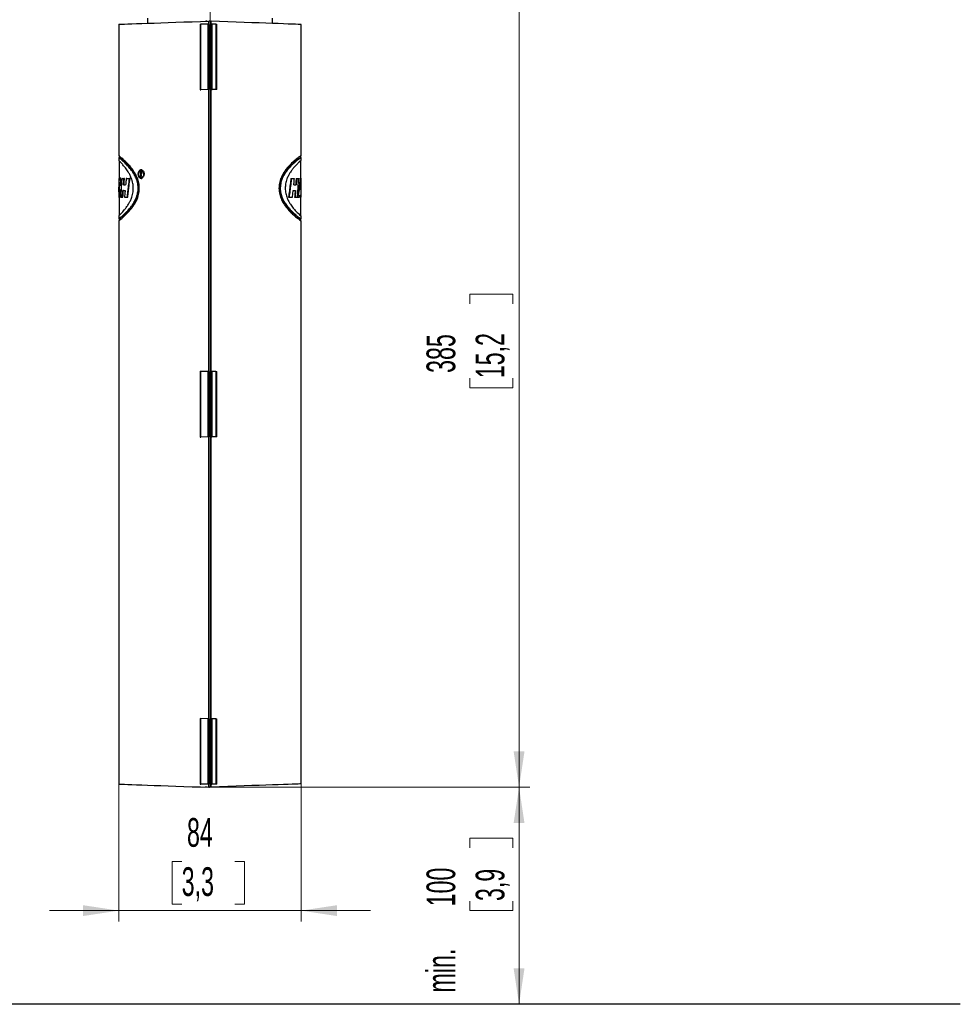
# Model space of a CAD drawing. Header units: millimetres. Extents: x 0 to 4205, y 0 to 2970.
# Tile 3 of 27: x 526 to 960, y 1056 to 1510. Entities that reach past the tile are written whole.
import ezdxf

# ---------------------------------------------------------------- set-up
doc = ezdxf.new("R2010")
doc.units = ezdxf.units.MM
doc.header["$LTSCALE"] = 5
doc.styles.add('SLDTEXTSTYLE0', font='TXT', dxfattribs={"width": 0.605})
doc.dimstyles.new('SLDDIMSTYLE0', dxfattribs={"dimtxt": 12.841593, "dimasz": 16.5, "dimexe": 0, "dimexo": 0.0625, "dimgap": 3.210398, "dimtad": 1, "dimdec": 0, "dimrnd": 1e-09, "dimzin": 12, "dimdsep": 46, "dimtxsty": 'SLDTEXTSTYLE0', "dimsah": 1, "dimcen": 0.09, "dimadec": 0, "dimazin": 3, "dimtfac": 1, "dimtdec": 1, "dimtofl": 0, "dimtmove": 0, "dimatfit": 3, "dimfxl": 1, "dimfrac": 2, "dimtolj": 1, "dimtzin": 12, "dimarcsym": 0})
doc.dimstyles.new('SLDDIMSTYLE2', dxfattribs={"dimtxt": 12.841593, "dimasz": 16.5, "dimexe": 0, "dimexo": 0.0625, "dimgap": 3.210398, "dimtad": 1, "dimdec": 1, "dimrnd": 1e-09, "dimzin": 12, "dimdsep": 46, "dimtxsty": 'SLDTEXTSTYLE0', "dimsah": 1, "dimcen": 0.09, "dimadec": 0, "dimazin": 3, "dimtfac": 1, "dimtdec": 1, "dimtofl": 0, "dimtmove": 0, "dimatfit": 3, "dimfxl": 1, "dimfrac": 2, "dimtolj": 1, "dimtzin": 12, "dimarcsym": 0})
doc.dimstyles.new('SLDDIMSTYLE3', dxfattribs={"dimtxt": 12.841593, "dimasz": 16.5, "dimexe": 0, "dimexo": 0.0625, "dimgap": 3.210398, "dimtad": 1, "dimdec": 1, "dimrnd": 1e-09, "dimzin": 12, "dimdsep": 46, "dimtxsty": 'SLDTEXTSTYLE0', "dimsah": 1, "dimcen": 0.09, "dimadec": 0, "dimazin": 3, "dimtfac": 1, "dimtdec": 1, "dimtmove": 0, "dimatfit": 0, "dimfxl": 1, "dimfrac": 2, "dimtolj": 1, "dimtzin": 12, "dimarcsym": 0})

# ---------------------------------------------------------------- blocks, each defined once
blk = doc.blocks.new('SW_BROKEN_VIEW_1')
at = {"color": 0, "linetype": 'Continuous'}
for p, q in [((-346.25, -693.3), (-346.01, -693.3)), ((0, -793.3), (-723.43, -793.3))]:
    blk.add_line(p, q, dxfattribs=at)
blk = doc.blocks.new('_D_4')
at = {"color": 7, "linetype": 'Continuous', "lineweight": 0}
for p, q in [((613.27, 1155.89), (761.19, 1155.89)), ((756.19, 1155.89), (756.19, 1055.89)), ((733.53, 1127.96), (733.53, 1132.37)), ((733.53, 1132.37), (753.25, 1132.37)), ((753.25, 1132.37), (753.25, 1127.96)), ((733.53, 1103.46), (733.53, 1099.05)), ((753.25, 1099.05), (753.25, 1103.46)), ((733.53, 1099.05), (753.25, 1099.05))]:
    blk.add_line(p, q, dxfattribs=at)
at = {"color": 7, "linetype": 'Continuous', "lineweight": 18}
for points in [[(756.19, 1155.89), (753.69, 1139.39), (758.69, 1139.39)], [(756.19, 1055.89), (758.69, 1072.39), (753.69, 1072.39)]]:
    blk.add_solid(points, dxfattribs=at)
at = {"color": 7, "linetype": 'Continuous', "lineweight": 18, "char_height": 13.229, "attachment_point": 1, "rotation": 90, "style": 'SLDTEXTSTYLE0'}
for s, insert in [('100', (713.54, 1101.01)), ('3,9', (736.2, 1103.46)), ('min.', (713.54, 1061.32))]:
    blk.add_mtext(s, dxfattribs=dict(at, insert=insert))
blk = doc.blocks.new('_D_7')
at = {"color": 7, "linetype": 'Continuous', "lineweight": 0}
for p, q in [((785.14, 1793.67), (780.73, 1793.67)), ((780.73, 1793.67), (780.73, 1773.95)), ((809.64, 1793.67), (814.05, 1793.67)), ((814.05, 1793.67), (814.05, 1773.95)), ((613.79, 1508.81), (613.79, 1776.01)), ((780.73, 1773.95), (785.14, 1773.95)), ((814.05, 1773.95), (809.64, 1773.95)), ((959.52, 1771.01), (613.79, 1771.01))]:
    blk.add_line(p, q, dxfattribs=at)
at = {"color": 7, "linetype": 'Continuous', "lineweight": 18}
for points in [[(613.79, 1771.01), (630.29, 1768.51), (630.29, 1773.51)], [(959.52, 1771.01), (943.02, 1773.51), (943.02, 1768.51)]]:
    blk.add_solid(points, dxfattribs=at)
at = {"color": 7, "linetype": 'Continuous', "lineweight": 18, "char_height": 13.229, "attachment_point": 1, "style": 'SLDTEXTSTYLE0'}
for s, insert in [('min.', (743.01, 1813.66)), ('200', (782.69, 1813.66)), ('7,9', (785.14, 1791))]:
    blk.add_mtext(s, dxfattribs=dict(at, insert=insert))
blk = doc.blocks.new('_D_8')
at = {"color": 7, "linetype": 'Continuous', "lineweight": 0}
for p, q in [((571.77, 1157.34), (571.77, 1094.05)), ((655.77, 1157.43), (655.77, 1094.05)), ((600.72, 1121.71), (596.31, 1121.71)), ((596.31, 1121.71), (596.31, 1101.99)), ((625.22, 1121.71), (629.63, 1121.71)), ((629.63, 1121.71), (629.63, 1101.99)), ((571.77, 1099.05), (539.77, 1099.05)), ((571.77, 1099.05), (655.77, 1099.05)), ((596.31, 1101.99), (600.72, 1101.99)), ((629.63, 1101.99), (625.22, 1101.99)), ((655.77, 1099.05), (687.77, 1099.05))]:
    blk.add_line(p, q, dxfattribs=at)
at = {"color": 7, "linetype": 'Continuous', "lineweight": 18}
for points in [[(571.77, 1099.05), (555.27, 1101.55), (555.27, 1096.55)], [(655.77, 1099.05), (672.27, 1096.55), (672.27, 1101.55)]]:
    blk.add_solid(points, dxfattribs=at)
at = {"color": 7, "linetype": 'Continuous', "lineweight": 18, "char_height": 13.229, "attachment_point": 1, "style": 'SLDTEXTSTYLE0'}
for s, insert in [('84', (603.17, 1141.7)), ('3,3', (600.72, 1119.04))]:
    blk.add_mtext(s, dxfattribs=dict(at, insert=insert))
blk = doc.blocks.new('_D_9')
at = {"color": 7, "linetype": 'Continuous', "lineweight": 0}
for p, q in [((656.77, 1540.19), (761.19, 1540.19)), ((756.19, 1540.19), (756.19, 1155.89)), ((733.53, 1378.64), (733.53, 1383.05)), ((733.53, 1383.05), (753.25, 1383.05)), ((753.25, 1383.05), (753.25, 1378.64)), ((733.53, 1344.34), (733.53, 1339.93)), ((753.25, 1339.93), (753.25, 1344.34)), ((733.53, 1339.93), (753.25, 1339.93)), ((613.27, 1155.89), (761.19, 1155.89))]:
    blk.add_line(p, q, dxfattribs=at)
at = {"color": 7, "linetype": 'Continuous', "lineweight": 18}
for points in [[(756.19, 1540.19), (753.69, 1523.69), (758.69, 1523.69)], [(756.19, 1155.89), (758.69, 1172.39), (753.69, 1172.39)]]:
    blk.add_solid(points, dxfattribs=at)
at = {"color": 7, "linetype": 'Continuous', "lineweight": 18, "char_height": 13.229, "attachment_point": 1, "rotation": 90, "style": 'SLDTEXTSTYLE0'}
for s, insert in [('385', (713.54, 1346.79)), ('15,2', (736.2, 1344.34))]:
    blk.add_mtext(s, dxfattribs=dict(at, insert=insert))

msp = doc.modelspace()

# ---------------------------------------------------------------- linework, layer by layer
at = {"color": 7, "linetype": 'Continuous', "lineweight": 25}
for p, q in [((571.773486, 1507.436745), (571.773486, 1446.926825)), ((585.02348, 1510.185949), (585.02348, 1507.899456)), ((612.727063, 1507.405035), (609.580176, 1507.514946)), ((611.523526, 1508.824818), (611.523526, 1508.885972)), ((612.398522, 1508.855395), (612.006025, 1508.869104)), ((612.872379, 1477.371923), (612.872379, 1507.399969)), ((613.273518, 1507.385961), (612.872379, 1507.399969)), ((613.273518, 1507.385961), (613.273518, 1508.885972)), ((613.790946, 1508.806757), (613.273518, 1508.824818)), ((613.273518, 1507.385961), (613.273518, 1477.38593)), ((614.273505, 1507.385961), (614.273505, 1508.789889)), ((614.273505, 1507.385961), (614.674585, 1507.399969)), ((614.273505, 1507.385961), (614.273505, 1477.38593)), ((614.674585, 1477.371923), (614.674585, 1507.399969)), ((616.443949, 1507.461719), (614.740478, 1507.402234)), ((642.523484, 1507.803432), (642.523484, 1510.185949)), ((655.773508, 1446.950011), (655.773508, 1507.340722)), ((612.727063, 1477.366857), (609.580176, 1477.257006)), ((613.273518, 1477.38593), (612.872379, 1477.371923)), ((613.273518, 1347.385935), (613.273518, 1477.38593)), ((614.273505, 1477.38593), (614.674585, 1477.371923)), ((614.273505, 1347.385935), (614.273505, 1477.38593)), ((616.443949, 1477.310173), (614.740478, 1477.369658)), ((571.773486, 1446.968607), (571.728604, 1446.970157)), ((571.773486, 1444.718592), (571.750181, 1444.719426)), ((571.773486, 1445.999138), (571.773486, 1444.639496)), ((571.973519, 1446.902923), (571.973519, 1446.011059)), ((571.973519, 1444.436006), (571.973519, 1436.587624)), ((655.573504, 1446.05755), (655.573504, 1446.945779)), ((655.573504, 1436.376147), (655.573504, 1444.691829)), ((655.773508, 1444.675557), (655.773508, 1446.01684)), ((581.604617, 1439.44662), (581.604617, 1437.178366)), ((581.874149, 1439.437501), (581.604617, 1439.44662)), ((581.75035, 1439.197533), (582.005518, 1439.206712)), ((581.75035, 1439.197533), (581.75035, 1438.465826)), ((581.75035, 1438.465826), (582.005518, 1438.456706)), ((582.005518, 1438.225977), (581.75035, 1438.216798)), ((581.75035, 1437.178306), (581.75035, 1438.216798)), ((582.112746, 1438.225977), (581.844466, 1438.216738)), ((581.874149, 1439.437501), (582.118945, 1439.437501)), ((581.874149, 1439.437501), (581.874149, 1439.202003)), ((581.874149, 1438.461415), (581.874149, 1438.221209)), ((582.005518, 1439.206712), (582.282262, 1439.206712)), ((582.275706, 1438.453547), (582.005518, 1438.456706)), ((582.010524, 1438.462846), (582.275706, 1438.453547)), ((582.470613, 1439.185314), (582.282262, 1439.206712)), ((582.396405, 1438.836328), (582.547801, 1438.836269)), ((571.773486, 1434.884898), (571.773486, 1428.481094)), ((573.326903, 1436.377518), (573.121743, 1436.370305)), ((573.326903, 1436.377518), (574.347215, 1436.377518)), ((575.407045, 1436.377518), (575.191753, 1436.369888)), ((575.407045, 1436.377518), (576.906042, 1436.377518)), ((576.906042, 1436.377518), (576.674061, 1436.36959)), ((581.75035, 1437.183313), (581.604617, 1437.178366)), ((582.570212, 1437.184386), (582.387464, 1437.178127)), ((651.049631, 1436.377518), (652.465301, 1436.377518)), ((651.049631, 1436.377518), (651.276963, 1436.36965)), ((653.495239, 1436.377518), (654.432492, 1436.377518)), ((653.495239, 1436.377518), (653.707551, 1436.370127)), ((654.432492, 1436.377518), (654.635893, 1436.370305)), ((655.234413, 1436.377518), (655.535566, 1436.377518)), ((655.234413, 1436.377518), (655.436533, 1436.370425)), ((572.34581, 1431.209914), (572.144704, 1431.202881)), ((572.391408, 1433.320634), (572.190421, 1433.327727)), ((572.34581, 1431.209914), (572.819429, 1431.209914)), ((572.391408, 1433.320634), (572.901266, 1433.320634)), ((572.807329, 1431.209497), (572.613435, 1431.202762)), ((572.901266, 1433.320634), (572.695153, 1433.327786)), ((573.857324, 1430.829815), (573.646145, 1430.837147)), ((573.857324, 1430.829815), (574.663298, 1430.829815)), ((574.105816, 1433.500998), (573.891955, 1433.493666)), ((574.105816, 1433.500998), (574.904041, 1433.500998)), ((652.095573, 1430.829815), (653.025763, 1430.829815)), ((652.389543, 1433.500998), (653.25533, 1433.500998)), ((653.025763, 1430.829815), (653.242158, 1430.837266)), ((653.25533, 1433.500998), (653.469043, 1433.493607)), ((655.399429, 1431.190245), (655.575262, 1431.184165)), ((655.575262, 1431.184165), (655.575262, 1433.524661)), ((571.973519, 1427.489988), (571.973519, 1419.344358)), ((572.819429, 1427.725665), (572.61719, 1427.732818)), ((572.819429, 1427.725665), (573.625879, 1427.725665)), ((573.625879, 1427.725665), (573.416071, 1427.732937)), ((574.58772, 1427.725665), (575.902002, 1427.725665)), ((575.902002, 1427.725665), (575.678485, 1427.733354)), ((649.974303, 1427.725665), (650.210934, 1427.733712)), ((649.974303, 1427.725665), (651.539879, 1427.725665)), ((651.539879, 1427.725665), (651.7583, 1427.733414)), ((652.740168, 1427.725665), (653.850274, 1427.725665)), ((653.850274, 1427.725665), (654.057192, 1427.732937)), ((654.059874, 1427.726917), (654.235857, 1427.732937)), ((654.076235, 1427.725665), (654.852705, 1427.725665)), ((655.171352, 1428.666346), (655.399399, 1428.666346)), ((655.399399, 1428.666346), (655.600863, 1428.673319)), ((655.399399, 1428.666346), (655.399399, 1427.725665)), ((655.399399, 1427.725665), (655.600863, 1427.732698)), ((655.399399, 1427.725665), (655.572014, 1427.725665)), ((655.633437, 1427.727811), (655.50329, 1427.520565)), ((655.573504, 1419.105463), (655.573504, 1427.725725)), ((655.600863, 1428.673319), (655.600863, 1427.732698)), ((571.728485, 1416.801743), (571.773486, 1416.803293)), ((571.749883, 1419.052474), (571.773486, 1419.053308)), ((571.773486, 1419.112496), (571.773486, 1417.758874)), ((571.773486, 1416.881434), (571.773486, 1157.335214)), ((571.973519, 1417.786412), (571.973519, 1416.881852)), ((655.573504, 1416.874103), (655.573504, 1417.742066)), ((655.773508, 1417.733483), (655.773508, 1419.066064)), ((655.773508, 1419.053964), (655.811863, 1419.052653)), ((655.773508, 1334.857695), (655.773508, 1416.850738)), ((655.773508, 1416.803948), (655.832278, 1416.801922)), ((612.727063, 1347.405009), (609.580176, 1347.51492)), ((612.872379, 1317.371897), (612.872379, 1347.399942)), ((613.273518, 1347.385935), (612.872379, 1347.399942)), ((613.273518, 1347.385935), (613.273518, 1317.385964)), ((614.273505, 1347.385935), (614.674585, 1347.399942)), ((614.273505, 1347.385935), (614.273505, 1317.385964)), ((614.674585, 1317.371897), (614.674585, 1347.399942)), ((616.443949, 1347.461752), (614.740478, 1347.402267)), ((655.773508, 1157.431178), (655.773508, 1329.914741)), ((612.727063, 1317.36689), (609.580176, 1317.256979)), ((613.273518, 1317.385964), (612.872379, 1317.371897)), ((613.273518, 1187.385969), (613.273518, 1317.385964)), ((614.273505, 1317.385964), (614.674585, 1317.371897)), ((614.273505, 1187.385969), (614.273505, 1317.385964)), ((616.443949, 1317.310147), (614.740478, 1317.369632)), ((612.727063, 1187.405042), (609.580176, 1187.514953)), ((612.872379, 1157.371931), (612.872379, 1187.399916)), ((613.273518, 1187.385969), (612.872379, 1187.399916)), ((613.273518, 1187.385969), (613.273518, 1157.385997)), ((614.273505, 1187.385969), (614.674585, 1187.399916)), ((614.273505, 1187.385969), (614.273505, 1157.385997)), ((614.674585, 1157.371931), (614.674585, 1187.399916)), ((616.443949, 1187.461786), (614.740478, 1187.4023)), ((612.727063, 1157.366924), (609.580176, 1157.257013)), ((613.273518, 1157.385997), (612.872379, 1157.371931)), ((613.273518, 1155.885987), (613.273518, 1157.385997)), ((614.273505, 1157.385997), (614.674585, 1157.371931)), ((614.273505, 1155.98195), (614.273505, 1157.385997)), ((616.443949, 1157.31018), (614.740478, 1157.369666)), ((611.523526, 1155.885987), (611.523526, 1155.947022)), ((612.398522, 1155.916504), (612.006025, 1155.902795)), ((613.790946, 1155.965142), (613.273518, 1155.947022))]:
    msp.add_line(p, q, dxfattribs=at)
at = {"color": 8, "linetype": 'Continuous', "lineweight": 18}
for p, q in [((609.280067, 1477.246515), (609.280067, 1507.525377)), ((609.580176, 1507.514946), (609.580176, 1477.257006)), ((612.006025, 1508.869104), (612.006025, 1508.841686)), ((612.727063, 1477.366857), (612.727063, 1507.405035)), ((613.790946, 1155.965142), (613.790946, 1508.806757)), ((614.740478, 1477.369658), (614.740478, 1507.402234)), ((616.443949, 1477.310173), (616.443949, 1507.461719)), ((616.840439, 1507.475607), (616.840439, 1477.296285)), ((582.168, 1439.437501), (581.903773, 1439.44674)), ((582.017021, 1439.197473), (582.282262, 1439.206712)), ((609.280067, 1317.246489), (609.280067, 1347.52541)), ((609.580176, 1347.51492), (609.580176, 1317.256979)), ((612.727063, 1317.36689), (612.727063, 1347.405009)), ((614.740478, 1317.369632), (614.740478, 1347.402267)), ((616.443949, 1317.310147), (616.443949, 1347.461752)), ((616.840439, 1347.475581), (616.840439, 1317.296318)), ((609.280067, 1157.246522), (609.280067, 1187.525444)), ((609.580176, 1187.514953), (609.580176, 1157.257013)), ((612.727063, 1157.366924), (612.727063, 1187.405042)), ((614.740478, 1157.369666), (614.740478, 1187.4023)), ((616.443949, 1157.31018), (616.443949, 1187.461786)), ((616.840439, 1187.475614), (616.840439, 1157.296352)), ((612.006025, 1155.930213), (612.006025, 1155.902795))]:
    msp.add_line(p, q, dxfattribs=at)
at = {"color": 7, "linetype": 'Continuous', "lineweight": 25, "flags": 128}
for points in [[(571.773486, 1507.436745), (571.892398, 1507.440917), (572.364705, 1507.457368), (573.192852, 1507.486276), (574.369686, 1507.527403), (575.885015, 1507.580332), (577.725904, 1507.644586), (579.876559, 1507.719688), (582.318442, 1507.804982), (585.030573, 1507.899694), (587.989645, 1508.003048), (591.170328, 1508.114092), (594.545143, 1508.23193), (598.085182, 1508.35555), (601.760047, 1508.483879), (605.538147, 1508.615844), (609.386997, 1508.750252), (613.273518, 1508.885972)], [(609.280067, 1507.525377), (609.390156, 1507.521562), (609.491902, 1507.517986), (609.580176, 1507.514946)], [(611.523526, 1508.885972), (611.532705, 1508.885614), (611.559885, 1508.884661), (611.604171, 1508.883111), (611.663835, 1508.881025), (611.736732, 1508.878521), (611.820119, 1508.875601), (611.911016, 1508.872442), (612.006025, 1508.869104)], [(613.790946, 1508.806757), (613.885956, 1508.803479), (613.976853, 1508.800261), (614.0603, 1508.79734), (614.133166, 1508.794836), (614.19283, 1508.79275), (614.237087, 1508.791201), (614.264296, 1508.790247), (614.273505, 1508.789889)], [(655.773508, 1507.340722), (655.654596, 1507.344834), (655.182259, 1507.361345), (654.354142, 1507.390253), (653.177338, 1507.43138), (651.661979, 1507.484309), (649.82106, 1507.548563), (647.670435, 1507.623665), (645.228552, 1507.708959), (642.516421, 1507.803671), (639.557319, 1507.906966), (636.376696, 1508.018069), (633.001851, 1508.135907), (629.461782, 1508.259527), (625.786917, 1508.387856), (622.008847, 1508.519821), (618.160026, 1508.65417), (614.273505, 1508.789889)], [(616.443949, 1507.461719), (616.500544, 1507.463746), (616.571384, 1507.466189), (616.653757, 1507.46905), (616.744595, 1507.472269), (616.840439, 1507.475607)], [(616.840439, 1477.296285), (616.744595, 1477.299683), (616.653757, 1477.302842), (616.571384, 1477.305703), (616.500544, 1477.308206), (616.443949, 1477.310173)], [(655.832278, 1446.969978), (655.702042, 1446.965448), (655.571776, 1446.960918)], [(581.75035, 1438.465826), (581.817346, 1438.465051), (581.884461, 1438.464276), (582.010524, 1438.462846)], [(573.121743, 1436.370305), (573.482649, 1436.370186), (573.794441, 1436.370127), (574.131923, 1436.370067)], [(575.191753, 1436.369888), (575.541215, 1436.369829), (575.90677, 1436.369769), (576.674061, 1436.36959)], [(653.707551, 1436.370127), (654.077577, 1436.370186), (654.370295, 1436.370246), (654.635893, 1436.370305)], [(572.144704, 1431.202881), (572.355526, 1431.202821), (572.613435, 1431.202762)], [(572.190421, 1433.327727), (572.300332, 1433.327727), (572.422998, 1433.327727), (572.695153, 1433.327786)], [(573.646145, 1430.837147), (574.065762, 1430.837206), (574.356454, 1430.837266), (574.664014, 1430.837326)], [(573.891955, 1433.493666), (574.126737, 1433.493607), (574.373441, 1433.493547), (574.632423, 1433.493547), (574.903326, 1433.493487)], [(652.096408, 1430.837504), (652.401792, 1430.837445), (652.694451, 1430.837385), (652.974712, 1430.837326), (653.242158, 1430.837266)], [(652.388768, 1433.493428), (652.677314, 1433.493487), (652.953463, 1433.493547), (653.217511, 1433.493607), (653.469043, 1433.493607)], [(574.377911, 1427.733116), (574.681478, 1427.733175), (575.001137, 1427.733235), (575.678485, 1427.733354)], [(652.740168, 1427.725665), (652.849274, 1427.72942), (652.95835, 1427.733175)], [(652.95835, 1427.733175), (653.460579, 1427.733056), (653.769629, 1427.732996), (654.057192, 1427.732937)], [(654.235857, 1427.732937), (654.521691, 1427.732877), (654.778557, 1427.732818), (655.05551, 1427.732758)], [(571.712988, 1417.720668), (571.852343, 1417.71578), (571.973519, 1417.711548)], [(609.280067, 1347.52541), (609.390156, 1347.521536), (609.491902, 1347.518019), (609.580176, 1347.51492)], [(614.740478, 1347.402267), (614.700006, 1347.400836), (614.677744, 1347.400062), (614.674585, 1347.399942)], [(616.443949, 1347.461752), (616.500544, 1347.463719), (616.571384, 1347.466223), (616.653757, 1347.469084), (616.744595, 1347.472243), (616.840439, 1347.475581)], [(616.840439, 1317.296318), (616.744595, 1317.299656), (616.653757, 1317.302875), (616.571384, 1317.305736), (616.500544, 1317.308239), (616.443949, 1317.310147)], [(609.280067, 1187.525444), (609.390156, 1187.52151), (609.491902, 1187.518053), (609.580176, 1187.514953)], [(614.740478, 1187.4023), (614.700006, 1187.40087), (614.677744, 1187.400035), (614.674585, 1187.399916)], [(616.443949, 1187.461786), (616.500544, 1187.463693), (616.571384, 1187.466196), (616.653757, 1187.469058), (616.744595, 1187.472276), (616.840439, 1187.475614)], [(571.773486, 1157.335214), (571.892398, 1157.331042), (572.364705, 1157.314472), (573.192852, 1157.285623), (574.369686, 1157.244496), (575.885015, 1157.191567), (577.725904, 1157.127313), (579.876559, 1157.052211), (582.318442, 1156.966977), (585.030573, 1156.872205), (587.989645, 1156.768851), (591.170328, 1156.657867), (594.545143, 1156.539969), (598.085182, 1156.416349), (601.760047, 1156.28796), (605.538147, 1156.156115), (609.386997, 1156.021647), (613.273518, 1155.885987)], [(655.773508, 1157.431178), (655.654596, 1157.427005), (655.182259, 1157.410554), (654.354142, 1157.381587), (653.177338, 1157.340579), (651.661979, 1157.28765), (649.82106, 1157.223277), (647.670435, 1157.148175), (645.228552, 1157.06294), (642.516421, 1156.968288), (639.557319, 1156.864933), (636.376696, 1156.75383), (633.001851, 1156.635932), (629.461782, 1156.512312), (625.786917, 1156.384043), (622.008847, 1156.252078), (618.160026, 1156.11773), (614.273505, 1155.98195)], [(616.840439, 1157.296352), (616.744595, 1157.29969), (616.653757, 1157.302789), (616.571384, 1157.30565), (616.500544, 1157.308154), (616.443949, 1157.31018)], [(612.006025, 1155.902795), (611.911016, 1155.899457), (611.820119, 1155.896358), (611.736732, 1155.893378), (611.663835, 1155.890874), (611.604171, 1155.888729), (611.559885, 1155.887179), (611.532705, 1155.886225), (611.523526, 1155.885987)], [(614.273505, 1155.98195), (614.264296, 1155.981712), (614.237087, 1155.980758), (614.19283, 1155.979208), (614.133166, 1155.977063), (614.0603, 1155.974559), (613.976853, 1155.971579), (613.885956, 1155.96848), (613.790946, 1155.965142)]]:
    msp.add_lwpolyline(points, dxfattribs=at)
at = {"color": 7, "linetype": 'Continuous', "lineweight": 25}
for centre, radius, start, end in [((616.58707, 1616.032595), 108.69612, 267.96488918, 268.0415346), ((615.305296, 1490.010882), 17.400521, 91.8601373, 92.07723534), ((592.096975, 1973.11761), 496.168722, 271.98463841, 272.01931513), ((616.58707, 1368.739297), 108.69612, 91.9584654, 92.03511082), ((615.10996, 1489.078292), 11.714462, 267.87007615, 268.19255121), ((612.689947, 1344.253887), 3.151341, 86.68126685, 89.32515693), ((592.096975, 1813.117583), 496.168722, 271.98463841, 272.01931513), ((620.131062, 1104.585955), 212.909713, 91.95375067, 91.99287966), ((614.643184, 1315.498774), 1.873386, 87.02302943, 89.03959793), ((599.46136, 809.275461), 378.362206, 87.96873009, 87.99074915), ((592.096976, 1653.117612), 496.168718, 271.98463841, 272.01931513), ((618.218023, 1000.109646), 157.353113, 91.94684304, 91.99978729), ((614.643184, 1155.498808), 1.873386, 87.02302939, 89.03959797)]:
    msp.add_arc(centre, radius, start, end, dxfattribs=at)
for points, knots in [([(571.813064, 1417.758874), (571.894219, 1417.853271), (572.27122, 1418.29178), (573.373537, 1419.126144), (574.733396, 1420.413891), (576.260425, 1421.970053), (577.483049, 1423.444173), (578.547552, 1424.994717), (579.541568, 1426.780468), (580.355485, 1428.967466), (580.721298, 1431.49963), (580.530926, 1434.035351), (579.848482, 1436.27468), (578.929424, 1438.136662), (577.873683, 1439.812383), (576.562103, 1441.455239), (575.080765, 1443.057773), (573.393728, 1444.518391), (572.841541, 1445.166567), (571.572276, 1446.041704), (571.817999, 1446.00161), (571.833151, 1445.999138)], [0, 0, 0, 0, 0.0108292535, 0.0503064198, 0.1196191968, 0.1739874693, 0.2400822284, 0.2861039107, 0.3376090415, 0.4177926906, 0.4877907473, 0.5588008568, 0.6374926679, 0.690043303, 0.7391884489, 0.810086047, 0.8707889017, 0.9361480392, 0.9795579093, 0.9987395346, 1, 1, 1, 1]), ([(571.973519, 1446.060352), (571.933227, 1446.058938), (571.846483, 1446.055894), (571.759738, 1446.052897), (571.713286, 1446.051292)], [0, 0, 0, 0, 0.4645015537, 1, 1, 1, 1]), ([(571.864443, 1416.881434), (571.866721, 1416.90377), (571.903925, 1417.268508), (573.072279, 1417.757859), (574.121069, 1419.000341), (575.831018, 1420.519599), (577.243941, 1422.133577), (578.509907, 1423.816509), (579.709941, 1425.761044), (580.743349, 1428.174024), (581.277265, 1431.025368), (581.163621, 1433.684308), (580.567286, 1435.968024), (579.774768, 1437.809559), (578.792409, 1439.546859), (577.557607, 1441.26178), (575.991382, 1443.056992), (574.412761, 1444.576462), (573.061842, 1445.818776), (572.176196, 1446.479543), (571.87773, 1446.847052), (571.812945, 1446.926825)], [0, 0, 0, 0, 0.00182641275, 0.0298249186, 0.08540179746, 0.14209448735, 0.21465375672, 0.26171209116, 0.31460160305, 0.4018860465, 0.47531635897, 0.55078837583, 0.61822118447, 0.66780126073, 0.71490298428, 0.78169545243, 0.84076942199, 0.91015051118, 0.96121930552, 0.99158220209, 1, 1, 1, 1]), ([(571.823614, 1419.112496), (571.870236, 1419.188573), (572.127517, 1419.608396), (573.058072, 1420.426349), (574.10759, 1421.672305), (575.251284, 1423.102825), (576.136744, 1424.410885), (576.93342, 1425.824545), (577.688624, 1427.506513), (578.280512, 1429.547702), (578.50263, 1431.871797), (578.282477, 1434.235871), (577.665047, 1436.342171), (576.850295, 1438.117663), (575.938375, 1439.681218), (574.891946, 1441.175486), (573.641554, 1442.586298), (572.782876, 1443.728609), (571.918257, 1444.271535), (571.852878, 1444.610458), (571.847277, 1444.639496)], [0, 0, 0, 0, 0.0090629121, 0.050012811, 0.1243665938, 0.1751114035, 0.2362585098, 0.2848799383, 0.340072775, 0.4235855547, 0.4998771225, 0.576302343, 0.6638209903, 0.7217884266, 0.7747665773, 0.8477660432, 0.9073770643, 0.9651058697, 0.9970103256, 1, 1, 1, 1]), ([(580.868619, 1431.048147), (580.876581, 1431.891497), (580.892094, 1433.53457), (580.307186, 1435.677461), (579.56113, 1437.414223), (578.639261, 1439.038795), (577.475712, 1440.650674), (575.980315, 1442.360498), (574.462938, 1443.806461), (573.176654, 1445.000786), (572.331203, 1445.603473), (572.074119, 1445.946833), (572.026031, 1446.011059)], [0, 0, 0, 0, 0.139475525, 0.2717361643, 0.364907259, 0.4531637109, 0.5813614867, 0.6943555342, 0.8300322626, 0.9289042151, 0.9867015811, 1, 1, 1, 1]), ([(655.748325, 1446.950011), (655.64815, 1446.878796), (655.175286, 1446.542636), (654.10557, 1445.746971), (652.315139, 1444.293366), (650.549157, 1442.60838), (649.013014, 1440.833796), (647.949174, 1439.369996), (647.020017, 1437.787057), (646.173592, 1435.883025), (645.630617, 1433.870639), (645.570603, 1432.4221), (645.54839, 1431.88595)], [0, 0, 0, 0, 0.0195241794, 0.0921617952, 0.211735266, 0.3857227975, 0.4790027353, 0.5842810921, 0.6727161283, 0.7700275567, 0.9148800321, 1, 1, 1, 1]), ([(655.568706, 1446.05755), (655.570296, 1446.058677), (655.703188, 1446.152882), (654.546938, 1445.330226), (654.017095, 1444.912854), (652.35999, 1443.578366), (651.028138, 1442.326338), (649.509508, 1440.730408), (648.138794, 1438.932356), (647.004435, 1436.886472), (646.249198, 1434.937411), (645.820608, 1432.651557), (645.925139, 1430.254752), (646.471977, 1428.183092), (647.20738, 1426.498279), (648.139929, 1424.882167), (649.324003, 1423.277454), (650.908791, 1421.54452), (652.430322, 1420.120581), (654.155216, 1418.752765), (654.677471, 1418.348301), (655.704106, 1417.619063), (655.542984, 1417.732577), (655.529516, 1417.742066)], [0, 0, 0, 0, 0.0001617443, 0.0135212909, 0.0542157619, 0.1194476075, 0.1632765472, 0.2139592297, 0.3026501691, 0.3531621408, 0.4100772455, 0.4777152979, 0.5471407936, 0.6099238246, 0.6567354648, 0.7013559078, 0.7664278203, 0.8245038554, 0.8963566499, 0.9505568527, 0.984799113, 0.9987293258, 1, 1, 1, 1]), ([(655.723738, 1444.675557), (655.73689, 1444.686798), (655.910118, 1444.834854), (654.768591, 1443.856919), (654.192427, 1443.29391), (652.700156, 1441.783932), (651.553971, 1440.356621), (650.653433, 1439.066097), (649.858206, 1437.668614), (649.110956, 1435.987137), (648.541305, 1434.029061), (648.465999, 1432.553314), (648.431944, 1431.88595)], [0, 0, 0, 0, 0.0031393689, 0.0413478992, 0.1373666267, 0.2979941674, 0.3948527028, 0.5084856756, 0.6035201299, 0.7106585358, 0.8691536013, 1, 1, 1, 1]), ([(655.721979, 1446.017317), (655.652229, 1445.967268), (655.237049, 1445.669356), (654.243931, 1444.933851), (652.965057, 1443.896726), (651.633153, 1442.688818), (650.555345, 1441.602266), (649.887885, 1440.813242), (649.593519, 1440.465264)], [0, 0, 0, 0, 0.0310552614, 0.1848539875, 0.447010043, 0.6262438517, 0.8351648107, 1, 1, 1, 1]), ([(655.843215, 1446.05153), (655.797965, 1446.053125), (655.708063, 1446.056292), (655.618158, 1446.059403), (655.573504, 1446.060948)], [0, 0, 0, 0, 0.5033185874, 1, 1, 1, 1]), ([(583.348351, 1437.976531), (583.362784, 1438.118377), (583.40023, 1438.486393), (583.327328, 1439.072194), (583.107205, 1439.669739), (582.765239, 1440.134681), (582.330642, 1440.420405), (581.839176, 1440.463774), (581.388344, 1440.242077), (581.040418, 1439.821595), (580.806592, 1439.258005), (580.697283, 1438.609694), (580.725532, 1437.938715), (580.881185, 1437.315941), (581.162259, 1436.800488), (581.552981, 1436.44927), (582.029293, 1436.325975), (582.507716, 1436.469377), (582.90801, 1436.830973), (583.21394, 1437.351474), (583.302188, 1437.761856), (583.348351, 1437.976531)], [0, 0, 0, 0, 0.04013237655, 0.10412249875, 0.16436619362, 0.21791308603, 0.26426079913, 0.30669429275, 0.35059017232, 0.4002198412, 0.45745799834, 0.52078175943, 0.58410070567, 0.64551681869, 0.70021218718, 0.74739020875, 0.78954984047, 0.83278221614, 0.88229179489, 0.93842558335, 1, 1, 1, 1]), ([(583.160298, 1437.915735), (583.181886, 1438.077708), (583.225023, 1438.401374), (583.172594, 1438.918009), (583.015079, 1439.423919), (582.735335, 1439.8595), (582.367057, 1440.146305), (581.941608, 1440.227031), (581.533101, 1440.075345), (581.208211, 1439.734691), (580.982639, 1439.262379), (580.862696, 1438.699621), (580.863122, 1438.109632), (580.98152, 1437.543025), (581.208768, 1437.068446), (581.536928, 1436.727742), (581.944946, 1436.577038), (582.369316, 1436.660526), (582.734746, 1436.945659), (583.019124, 1437.379069), (583.111728, 1437.731099), (583.160298, 1437.915735)], [0, 0, 0, 0, 0.0522394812, 0.1043889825, 0.1650905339, 0.2206045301, 0.2679356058, 0.3108296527, 0.3532443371, 0.4018744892, 0.4581089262, 0.5191334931, 0.5849292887, 0.6458658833, 0.7033482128, 0.7515031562, 0.7939809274, 0.8369796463, 0.883889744, 0.9391016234, 1, 1, 1, 1]), ([(582.279282, 1440.399341), (582.194781, 1440.403149), (581.948417, 1440.414252), (581.643178, 1440.221258), (581.505033, 1440.019407), (581.457274, 1439.949624)], [0, 0, 0, 0, 0.2546032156, 0.7423055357, 1, 1, 1, 1]), ([(581.604617, 1439.44662), (581.628876, 1439.446645), (581.677454, 1439.446695), (581.751562, 1439.44668), (581.827022, 1439.446665), (581.878162, 1439.446715), (581.903773, 1439.44674)], [0, 0, 0, 0, 0.2432755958, 0.4871488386, 0.743175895, 1, 1, 1, 1]), ([(581.75035, 1439.197533), (581.773218, 1439.197532), (581.819015, 1439.197531), (581.907905, 1439.19754), (581.973927, 1439.1975), (582.017021, 1439.197473)], [0, 0, 0, 0, 0.2572641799, 0.5151989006, 1, 1, 1, 1]), ([(581.75035, 1438.216798), (581.759231, 1438.216804), (581.777013, 1438.216817), (581.808385, 1438.216706), (581.830876, 1438.216726), (581.844466, 1438.216738)], [0, 0, 0, 0, 0.28309036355, 0.5668147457, 1, 1, 1, 1]), ([(581.844466, 1438.216738), (581.88937, 1438.130034), (581.979241, 1437.956503), (582.159808, 1437.610071), (582.296431, 1437.350849), (582.387464, 1437.178127)], [0, 0, 0, 0, 0.2499397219, 0.5002295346, 1, 1, 1, 1]), ([(582.240539, 1439.415745), (582.211528, 1439.422809), (582.153932, 1439.436832), (582.040816, 1439.444541), (581.957621, 1439.445876), (581.903773, 1439.44674)], [0, 0, 0, 0, 0.2636226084, 0.5233747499, 1, 1, 1, 1]), ([(582.249122, 1440.201513), (582.201081, 1440.199819), (582.104999, 1440.196432), (582.008915, 1440.193104), (581.960874, 1440.19144)], [0, 0, 0, 0, 0.5000036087, 1, 1, 1, 1]), ([(582.010524, 1438.462846), (582.065296, 1438.463973), (582.153379, 1438.465785), (582.265738, 1438.512014), (582.334251, 1438.586466), (582.379007, 1438.682823), (582.393376, 1438.770269), (582.395786, 1438.822836), (582.396405, 1438.836328)], [0, 0, 0, 0, 0.2642249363, 0.4249254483, 0.5739148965, 0.7443196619, 0.9343731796, 1, 1, 1, 1]), ([(582.396405, 1438.836328), (582.393595, 1438.878463), (582.388236, 1438.95881), (582.343328, 1439.063695), (582.281925, 1439.142372), (582.169647, 1439.195991), (582.079753, 1439.196864), (582.017021, 1439.197473)], [0, 0, 0, 0, 0.2084984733, 0.3975866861, 0.559308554, 0.6924682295, 1, 1, 1, 1]), ([(582.54786, 1438.835673), (582.542859, 1438.920888), (582.534449, 1439.064163), (582.453659, 1439.241521), (582.359251, 1439.360829), (582.276599, 1439.399064), (582.240539, 1439.415745)], [0, 0, 0, 0, 0.363897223, 0.6118374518, 0.8306483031, 1, 1, 1, 1]), ([(582.847552, 1439.968101), (582.749458, 1440.046225), (582.572107, 1440.187468), (582.347273, 1440.182963), (582.246797, 1440.18095)], [0, 0, 0, 0, 0.5531134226, 1, 1, 1, 1]), ([(649.593519, 1440.465264), (649.252822, 1440.026278), (648.530152, 1439.095125), (647.461659, 1437.321835), (646.553257, 1435.157618), (646.0832, 1432.627123), (646.199837, 1430.193597), (646.762805, 1428.102091), (647.508309, 1426.411856), (648.452446, 1424.789006), (649.64549, 1423.181891), (651.23387, 1421.453578), (652.739633, 1420.047918), (654.448017, 1418.694458), (654.928893, 1418.321345), (655.892763, 1417.633616), (655.758212, 1417.728846), (655.750649, 1417.734198)], [0, 0, 0, 0, 0.0612153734, 0.1298469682, 0.2276662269, 0.3182735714, 0.4112718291, 0.4937117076, 0.5555944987, 0.6144760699, 0.7001946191, 0.7764372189, 0.869853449, 0.939673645, 0.9828641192, 0.9990368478, 1, 1, 1, 1]), ([(572.695153, 1433.327786), (572.695421, 1433.70835), (572.695859, 1434.329354), (572.627451, 1435.13509), (572.529036, 1435.751371), (572.383446, 1436.198083), (572.23647, 1436.752413), (571.673395, 1436.49826), (571.850447, 1435.737511), (571.804049, 1435.206204), (571.77599, 1434.884898)], [0, 0, 0, 0, 0.2117398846, 0.3455168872, 0.4543843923, 0.5495202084, 0.6357858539, 0.6906915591, 0.8129466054, 1, 1, 1, 1]), ([(572.144704, 1431.202881), (572.132525, 1430.912946), (572.114047, 1430.473027), (572.056848, 1429.890788), (572.021132, 1429.663538), (571.952581, 1429.418251), (571.854381, 1429.56785), (571.864247, 1429.748665), (571.829565, 1430.062118), (571.825729, 1430.472871), (571.814829, 1431.368773), (571.828696, 1432.459364), (571.850658, 1433.543111), (571.874439, 1434.21638), (571.919281, 1434.505664), (571.950438, 1434.790766), (572.106893, 1434.681079), (572.109102, 1434.481301), (572.165608, 1434.232104), (572.184211, 1433.938796), (572.192668, 1433.639605), (572.191166, 1433.431169), (572.190421, 1433.327727)], [0, 0, 0, 0, 0.1035249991, 0.1570781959, 0.1921851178, 0.2058467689, 0.2154169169, 0.2372922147, 0.2748677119, 0.3224420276, 0.3823224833, 0.5882925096, 0.7012087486, 0.7704555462, 0.809468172, 0.8275983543, 0.8370044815, 0.8613033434, 0.8950721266, 0.9270184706, 0.96378115, 1, 1, 1, 1]), ([(572.204786, 1436.733655), (572.170036, 1436.732448), (572.100536, 1436.730034), (572.031038, 1436.727561), (571.996288, 1436.726324)], [0, 0, 0, 0, 0.4999949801, 1, 1, 1, 1]), ([(572.049635, 1429.860823), (572.045676, 1429.917274), (572.032304, 1430.107994), (572.025321, 1430.469245), (572.016685, 1431.342485), (572.02819, 1432.398182), (572.051028, 1433.495577), (572.068767, 1434.112431), (572.106283, 1434.409821), (572.117167, 1434.496097)], [0, 0, 0, 0, 0.0365955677, 0.1236382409, 0.2335841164, 0.6014376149, 0.8062019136, 0.9437773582, 1, 1, 1, 1]), ([(572.901266, 1433.320634), (572.901539, 1433.701773), (572.901984, 1434.32436), (572.833969, 1435.128844), (572.734971, 1435.756187), (572.589348, 1436.17911), (572.460736, 1436.725736), (572.266993, 1436.63273), (572.226422, 1436.613254)], [0, 0, 0, 0, 0.3206795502, 0.52382791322, 0.68943515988, 0.8340930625, 0.96525842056, 1, 1, 1, 1]), ([(573.121743, 1436.370305), (573.061202, 1435.42175), (572.939071, 1433.508231), (572.77075, 1430.629038), (572.668372, 1428.698143), (572.61719, 1427.732818)], [0, 0, 0, 0, 0.3295614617, 0.66482324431, 1, 1, 1, 1]), ([(573.891955, 1433.493666), (573.914042, 1433.764336), (573.95822, 1434.305724), (574.037871, 1435.264554), (574.096409, 1435.95263), (574.131923, 1436.370067)], [0, 0, 0, 0, 0.2822583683, 0.5645661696, 1, 1, 1, 1]), ([(574.105816, 1433.500998), (574.128048, 1433.771667), (574.172514, 1434.313033), (574.252561, 1435.271909), (574.311472, 1435.960022), (574.347215, 1436.377518)], [0, 0, 0, 0, 0.2822469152, 0.5645211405, 1, 1, 1, 1]), ([(574.347215, 1436.377518), (574.311333, 1436.376291), (574.239568, 1436.373837), (574.167805, 1436.371324), (574.131923, 1436.370067)], [0, 0, 0, 0, 0.4999952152, 1, 1, 1, 1]), ([(575.191753, 1436.369888), (575.1601, 1436.059515), (575.095388, 1435.424987), (574.999187, 1434.466191), (574.935278, 1433.817706), (574.903326, 1433.493487)], [0, 0, 0, 0, 0.323764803, 0.6619069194, 1, 1, 1, 1]), ([(575.678485, 1427.733354), (575.773871, 1428.598884), (575.964684, 1430.330306), (576.294834, 1433.209278), (576.536342, 1435.221899), (576.674061, 1436.36959)], [0, 0, 0, 0, 0.3004907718, 0.6011068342, 1, 1, 1, 1]), ([(575.902002, 1427.725665), (575.998001, 1428.591137), (576.190038, 1430.322426), (576.522915, 1433.206616), (576.766726, 1435.224486), (576.906042, 1436.377518)], [0, 0, 0, 0, 0.29992505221, 0.59996993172, 1, 1, 1, 1]), ([(581.390398, 1436.920516), (581.398309, 1436.904696), (581.482484, 1436.736381), (581.753831, 1436.520678), (582.096455, 1436.348574), (582.274857, 1436.389625), (582.304614, 1436.396472)], [0, 0, 0, 0, 0.0477924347, 0.5084881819, 0.9180168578, 1, 1, 1, 1]), ([(581.604617, 1437.178366), (581.615485, 1437.178364), (581.63724, 1437.178361), (581.669884, 1437.178386), (581.707594, 1437.178275), (581.734416, 1437.178294), (581.75035, 1437.178306)], [0, 0, 0, 0, 0.2237217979, 0.4478525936, 0.6719837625, 1, 1, 1, 1]), ([(581.961231, 1436.613314), (582.009273, 1436.61162), (582.105354, 1436.608232), (582.201438, 1436.604904), (582.249479, 1436.60324)], [0, 0, 0, 0, 0.5000036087, 1, 1, 1, 1]), ([(582.247155, 1436.6244), (582.346852, 1436.622893), (582.587387, 1436.619258), (582.777302, 1436.772046), (582.888501, 1436.861507)], [0, 0, 0, 0, 0.4144777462, 1, 1, 1, 1]), ([(651.049631, 1436.377518), (650.939707, 1435.455764), (650.712709, 1433.552298), (650.354564, 1430.668277), (650.10108, 1428.706713), (649.974303, 1427.725665)], [0, 0, 0, 0, 0.3194199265, 0.659617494, 1, 1, 1, 1]), ([(651.276963, 1436.36965), (651.16776, 1435.447818), (650.942583, 1433.546986), (650.587482, 1430.668278), (650.336473, 1428.71208), (650.210934, 1427.733712)], [0, 0, 0, 0, 0.3200391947, 0.6599256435, 1, 1, 1, 1]), ([(651.276963, 1436.36965), (651.402272, 1436.369695), (651.647684, 1436.369783), (652.114508, 1436.369837), (652.456022, 1436.369904), (652.677434, 1436.369948)], [0, 0, 0, 0, 0.2684286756, 0.5257065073, 1, 1, 1, 1]), ([(652.388768, 1433.493428), (652.420444, 1433.803701), (652.48522, 1434.438208), (652.581478, 1435.397046), (652.645451, 1436.045669), (652.677434, 1436.369948)], [0, 0, 0, 0, 0.3236483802, 0.6618589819, 1, 1, 1, 1]), ([(652.465301, 1436.377518), (652.500656, 1436.376241), (652.571366, 1436.373688), (652.642078, 1436.371195), (652.677434, 1436.369948)], [0, 0, 0, 0, 0.5000050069, 1, 1, 1, 1]), ([(653.495239, 1436.377518), (653.473269, 1436.108239), (653.429326, 1435.569653), (653.349724, 1434.610782), (653.291077, 1433.921275), (653.25533, 1433.500998)], [0, 0, 0, 0, 0.2807964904, 0.5616209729, 1, 1, 1, 1]), ([(653.707551, 1436.370127), (653.68571, 1436.100848), (653.642026, 1435.562263), (653.562879, 1434.603392), (653.504579, 1433.913884), (653.469043, 1433.493607)], [0, 0, 0, 0, 0.2807968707, 0.5616215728, 1, 1, 1, 1]), ([(654.057192, 1427.732937), (654.134155, 1428.797996), (654.276632, 1430.769688), (654.468457, 1433.64892), (654.580086, 1435.463253), (654.635893, 1436.370305)], [0, 0, 0, 0, 0.37005683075, 0.68506808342, 1, 1, 1, 1]), ([(655.234413, 1436.377518), (655.149499, 1435.51702), (654.979372, 1433.792986), (654.606786, 1431.014787), (654.267411, 1429.107014), (654.08002, 1428.05361)], [0, 0, 0, 0, 0.3085609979, 0.6182120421, 1, 1, 1, 1]), ([(655.436533, 1436.370425), (655.352157, 1435.509881), (655.18311, 1433.785767), (654.797234, 1430.902728), (654.440882, 1428.890601), (654.235857, 1427.732937)], [0, 0, 0, 0, 0.29734241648, 0.59573069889, 1, 1, 1, 1]), ([(655.436533, 1436.370425), (655.473686, 1436.37045), (655.540582, 1436.370497), (655.640241, 1436.370481), (655.702747, 1436.370483), (655.73551, 1436.370484)], [0, 0, 0, 0, 0.372807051, 0.6712520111, 1, 1, 1, 1]), ([(655.535566, 1436.377518), (655.55002, 1436.376994), (655.578917, 1436.375948), (655.622272, 1436.3745), (655.674463, 1436.372595), (655.712214, 1436.37129), (655.73551, 1436.370484)], [0, 0, 0, 0, 0.2168771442, 0.4335949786, 0.6504721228, 1, 1, 1, 1]), ([(655.573504, 1436.548345), (655.577963, 1436.547148), (655.639149, 1436.530723), (655.62819, 1436.449708), (655.618029, 1436.374597)], [0, 0, 0, 0, 0.0728760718, 1, 1, 1, 1]), ([(655.771928, 1427.732639), (655.77158, 1427.960964), (655.76984, 1429.102575), (655.764187, 1431.113025), (655.754275, 1433.329561), (655.744315, 1435.067232), (655.738445, 1435.936066), (655.73551, 1436.370484)], [0, 0, 0, 0, 0.0792987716, 0.3964877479, 0.6982425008, 0.849120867, 1, 1, 1, 1]), ([(571.774798, 1428.481094), (571.774978, 1428.416843), (571.775608, 1428.192826), (571.752155, 1427.901847), (571.961661, 1427.267166), (572.242229, 1428.167331), (572.382594, 1428.772532), (572.539169, 1429.916189), (572.586404, 1430.734489), (572.613435, 1431.202762)], [0, 0, 0, 0, 0.0395041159, 0.1377345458, 0.2100656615, 0.3262688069, 0.4807201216, 0.7028422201, 1, 1, 1, 1]), ([(572.06233, 1417.786412), (572.079586, 1417.823419), (572.25863, 1418.207414), (573.291509, 1418.782533), (574.742413, 1420.261526), (576.721526, 1422.154498), (578.323682, 1424.23703), (579.470962, 1426.163509), (580.316878, 1428.078363), (580.749469, 1429.766056), (580.848624, 1430.832997), (580.868619, 1431.048147)], [0, 0, 0, 0, 0.0074610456, 0.0774171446, 0.2028932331, 0.3926641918, 0.5771027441, 0.6834233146, 0.8034031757, 0.9603559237, 1, 1, 1, 1]), ([(572.123187, 1427.511267), (572.125989, 1427.504146), (572.199113, 1427.318332), (572.454527, 1428.227387), (572.579169, 1428.726934), (572.714822, 1429.66444), (572.751075, 1430.250117), (572.765725, 1430.486791)], [0, 0, 0, 0, 0.0071249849, 0.1859239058, 0.4239687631, 0.7672248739, 1, 1, 1, 1]), ([(573.416071, 1427.732937), (573.434939, 1427.994884), (573.472677, 1428.518823), (573.548805, 1429.553603), (573.607406, 1430.326334), (573.646145, 1430.837147)], [0, 0, 0, 0, 0.2531150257, 0.5062728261, 1, 1, 1, 1]), ([(573.625879, 1427.725665), (573.644896, 1427.987612), (573.682932, 1428.511527), (573.759401, 1429.546295), (573.818353, 1430.319004), (573.857324, 1430.829815)], [0, 0, 0, 0, 0.2531213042, 0.5062636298, 1, 1, 1, 1]), ([(574.664014, 1430.837326), (574.635098, 1430.530032), (574.577273, 1429.915505), (574.481675, 1428.880788), (574.4159, 1428.153283), (574.377911, 1427.733116)], [0, 0, 0, 0, 0.2970302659, 0.5940024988, 1, 1, 1, 1]), ([(645.54839, 1431.88595), (645.617614, 1430.93001), (645.7511, 1429.08662), (646.649744, 1426.698996), (647.712501, 1424.758428), (648.986876, 1422.945944), (650.526392, 1421.199272), (652.198097, 1419.58707), (654.020152, 1418.104842), (654.645732, 1417.608312), (655.926974, 1416.694567), (655.724043, 1416.839003), (655.707555, 1416.850738)], [0, 0, 0, 0, 0.1510505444, 0.2912786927, 0.3995688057, 0.5009237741, 0.6423628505, 0.7630597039, 0.8840663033, 0.9637330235, 0.9970533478, 1, 1, 1, 1]), ([(648.431944, 1431.88595), (648.481153, 1431.079169), (648.575577, 1429.531092), (649.220227, 1427.50259), (649.98924, 1425.844061), (650.919816, 1424.283453), (652.027443, 1422.789213), (653.327974, 1421.323746), (654.476529, 1420.195351), (655.304528, 1419.454149), (655.676026, 1419.137183), (655.759381, 1419.066064)], [0, 0, 0, 0, 0.1586105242, 0.3043466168, 0.4156268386, 0.5183093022, 0.6615737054, 0.7812015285, 0.9038336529, 0.9784226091, 1, 1, 1, 1]), ([(651.7583, 1427.733414), (651.797083, 1428.083559), (651.873768, 1428.775905), (651.986438, 1429.810607), (652.059753, 1430.495224), (652.096408, 1430.837504)], [0, 0, 0, 0, 0.3384710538, 0.6692622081, 1, 1, 1, 1]), ([(653.025763, 1430.829815), (652.998244, 1430.524175), (652.943204, 1429.912874), (652.848243, 1428.878133), (652.779878, 1428.149121), (652.740168, 1427.725665)], [0, 0, 0, 0, 0.29533314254, 0.59068538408, 1, 1, 1, 1]), ([(653.242158, 1430.837266), (653.214805, 1430.531606), (653.160096, 1429.920267), (653.065765, 1428.885543), (652.997816, 1428.156571), (652.95835, 1427.733175)], [0, 0, 0, 0, 0.29535871, 0.5907354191, 1, 1, 1, 1]), ([(655.575262, 1433.524661), (655.550436, 1433.152464), (655.511989, 1432.576074), (655.451119, 1431.796022), (655.416324, 1431.388112), (655.398922, 1431.184105)], [0, 0, 0, 0, 0.4767567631, 0.7383132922, 1, 1, 1, 1]), ([(655.398922, 1431.184105), (655.426688, 1431.184109), (655.470696, 1431.184114), (655.529476, 1431.184088), (655.56049, 1431.18414), (655.575262, 1431.184165)], [0, 0, 0, 0, 0.4723676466, 0.7486900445, 1, 1, 1, 1]), ([(571.912246, 1427.492134), (571.947015, 1427.490927), (572.016535, 1427.488514), (572.086053, 1427.48604), (572.120803, 1427.484803)], [0, 0, 0, 0, 0.5001377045, 1, 1, 1, 1]), ([(572.61719, 1427.732818), (572.694557, 1427.732813), (572.86145, 1427.732804), (573.127744, 1427.732886), (573.31667, 1427.732919), (573.416071, 1427.732937)], [0, 0, 0, 0, 0.2905319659, 0.6267253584, 1, 1, 1, 1]), ([(574.58772, 1427.725665), (574.552752, 1427.726922), (574.482817, 1427.729435), (574.412879, 1427.731889), (574.377911, 1427.733116)], [0, 0, 0, 0, 0.5000050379, 1, 1, 1, 1]), ([(650.210934, 1427.733712), (650.348293, 1427.733698), (650.618053, 1427.733672), (651.133842, 1427.733477), (651.512272, 1427.733439), (651.7583, 1427.733414)], [0, 0, 0, 0, 0.2663084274, 0.523006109, 1, 1, 1, 1]), ([(654.852705, 1427.725665), (654.886511, 1427.726854), (654.937215, 1427.728636), (655.004815, 1427.731045), (655.038612, 1427.732187), (655.05551, 1427.732758)], [0, 0, 0, 0, 0.5000784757, 0.7500443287, 1, 1, 1, 1]), ([(655.05551, 1427.732758), (655.075599, 1427.889512), (655.115763, 1428.202916), (655.153402, 1428.516632), (655.172216, 1428.673439)], [0, 0, 0, 0, 0.50016645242, 1, 1, 1, 1]), ([(655.172216, 1428.673439), (655.237543, 1428.673409), (655.345695, 1428.67336), (655.488577, 1428.6734), (655.566133, 1428.673344), (655.600863, 1428.673319)], [0, 0, 0, 0, 0.4572064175, 0.7569352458, 1, 1, 1, 1]), ([(655.572014, 1427.725665), (655.586449, 1427.726155), (655.615328, 1427.727135), (655.658648, 1427.728727), (655.710854, 1427.730485), (655.748613, 1427.731817), (655.771928, 1427.732639)], [0, 0, 0, 0, 0.21660346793, 0.43336627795, 0.6501186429, 1, 1, 1, 1]), ([(655.600863, 1427.732698), (655.633735, 1427.732672), (655.683187, 1427.732631), (655.740208, 1427.732639), (655.764358, 1427.732639), (655.771928, 1427.732639)], [0, 0, 0, 0, 0.5764808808, 0.8672474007, 1, 1, 1, 1]), ([(655.573504, 1417.710952), (655.618158, 1417.712497), (655.708063, 1417.715608), (655.797965, 1417.718776), (655.843215, 1417.72037)], [0, 0, 0, 0, 0.4966814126, 1, 1, 1, 1]), ([(655.713694, 1332.38595), (655.714713, 1332.675251), (655.716637, 1333.221348), (655.74121, 1334.084207), (655.74932, 1334.361119), (655.776325, 1334.949606), (655.772355, 1334.861851), (655.772166, 1334.857695)], [0, 0, 0, 0, 0.3594473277, 0.6785088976, 0.899593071, 0.9952437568, 1, 1, 1, 1]), ([(655.772137, 1329.914741), (655.77236, 1329.909931), (655.775785, 1329.836216), (655.755271, 1330.277886), (655.747841, 1330.494767), (655.725888, 1331.16767), (655.715763, 1331.769459), (655.714294, 1332.207355), (655.713694, 1332.38595)], [0, 0, 0, 0, 0.0053960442, 0.0827048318, 0.2413903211, 0.4782421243, 0.7872024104, 1, 1, 1, 1])]:
    msp.add_open_spline(points, degree=3, knots=knots, dxfattribs=at)

# ---------------------------------------------------------------- block references
at = {"color": 7, "linetype": 'Continuous'}
msp.add_blockref('SW_BROKEN_VIEW_1', (959.523501, 1849.185966), dxfattribs=at)

# ---------------------------------------------------------------- dimensions: what is measured, and where the dimension line sits
at = {"color": 7, "linetype": 'Continuous', "lineweight": 18}
dim = msp.add_linear_dim(base=(613.790947, 1771.006963), p1=(959.523497, 1849.185951), p2=(613.790947, 1508.80677), text='min.<>', dimstyle='SLDDIMSTYLE2', dxfattribs=at)
dim.commit()
dim.dimension.update_dxf_attribs({"geometry": '_D_7', "text_midpoint": (780.733797, 1771.006963), "dimtype": 160})
dim = msp.add_linear_dim(base=(756.192623, 1155.885951), p1=(656.773497, 1540.185951), p2=(613.273497, 1155.885951), angle=90, dimstyle='SLDDIMSTYLE0', dxfattribs=at)
dim.commit()
dim.dimension.update_dxf_attribs({"geometry": '_D_9', "text_midpoint": (756.192623, 1361.489464), "dimtype": 160})
dim = msp.add_linear_dim(base=(655.773497, 1099.048442), p1=(571.773497, 1157.335163), p2=(655.773497, 1157.431195), dimstyle='SLDDIMSTYLE3', dxfattribs=at)
dim.commit()
dim.dimension.update_dxf_attribs({"geometry": '_D_8', "text_midpoint": (612.96841, 1099.048442), "dimtype": 160})
dim = msp.add_linear_dim(base=(756.192623, 1055.885951), p1=(613.273497, 1155.885951), p2=(959.523497, 1055.885951), angle=90, text='min.<>', dimstyle='SLDDIMSTYLE2', dxfattribs=at)
dim.commit()
dim.dimension.update_dxf_attribs({"geometry": '_D_4', "text_midpoint": (756.192623, 1099.048442), "dimtype": 160})

doc.saveas('drawing.dxf')
